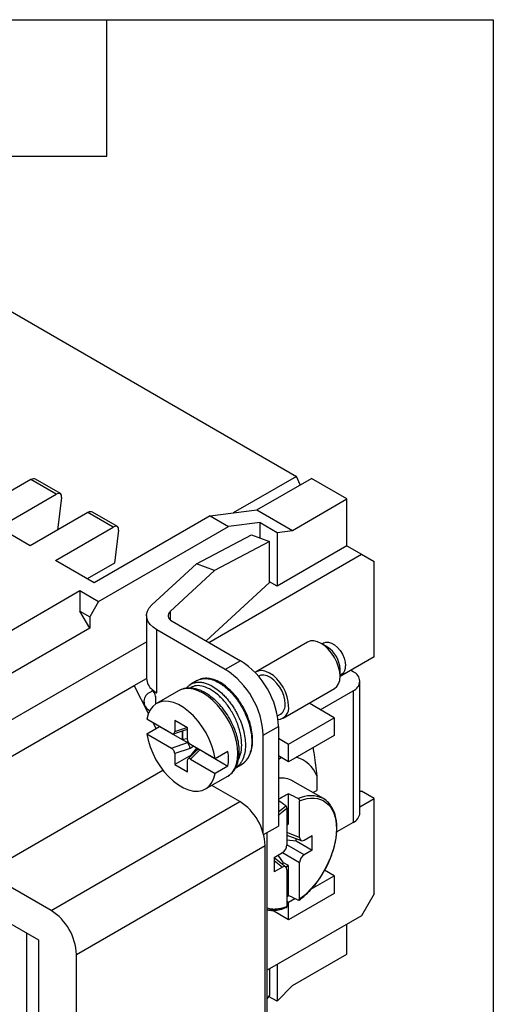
# Model space of a CAD drawing. Header units: millimetres. Extents: x 6 to 273, y 6 to 210.
# Tile 7 of 7: x 247 to 273, y 155 to 210. Entities that reach past the tile are written whole.
import ezdxf

# ---------------------------------------------------------------- set-up
doc = ezdxf.new("R2010")
doc.units = ezdxf.units.MM
doc.linetypes.add('SLD-Solid', pattern=[0])
doc.layers.add('TEXT', color=140, linetype='SLD-Solid', lineweight=25)

msp = doc.modelspace()

# ---------------------------------------------------------------- linework, layer by layer
for p, q in [((240.322, 196.612), (262.051, 184.068)), ((262.051, 184.068), (258.522, 182.031)), ((262.268, 183.593), (262.051, 184.068)), ((247.227, 183.89), (244.01, 182.033)), ((248.641, 183.074), (247.227, 183.89)), ((248.877, 183.107), (247.491, 183.907)), ((259.849, 182.196), (262.889, 183.951)), ((264.869, 182.809), (262.889, 183.951)), ((245.424, 181.217), (248.641, 183.074)), ((248.946, 182.898), (248.712, 181.074)), ((261.829, 181.053), (264.869, 182.809)), ((264.869, 180.196), (264.869, 182.809)), ((250.409, 182.054), (247.192, 180.196)), ((251.823, 181.237), (250.409, 182.054)), ((252.059, 181.27), (250.673, 182.07)), ((257.233, 181.87), (250.763, 178.135)), ((257.233, 181.87), (259.849, 182.196)), ((257.233, 181.87), (258.258, 181.278)), ((259.849, 182.196), (261.829, 181.053)), ((260.026, 181.498), (258.258, 181.278)), ((260.026, 180.632), (260.026, 181.498)), ((260.026, 181.498), (260.98, 180.947)), ((247.192, 180.196), (245.424, 181.217)), ((248.606, 179.38), (251.823, 181.237)), ((251.01, 177.094), (258.258, 181.278)), ((252.128, 181.061), (251.894, 179.237)), ((256.467, 179.192), (259.538, 180.808)), ((259.538, 180.808), (260.556, 180.441)), ((260.98, 180.947), (261.829, 181.053)), ((260.98, 180.947), (260.98, 177.95)), ((260.556, 180.441), (257.485, 178.825)), ((260.556, 178.155), (260.556, 180.441)), ((264.869, 180.196), (260.98, 177.95)), ((264.869, 180.196), (265.682, 179.726)), ((257.162, 174.808), (265.682, 179.726)), ((265.682, 179.726), (266.39, 179.318)), ((250.763, 178.135), (248.606, 179.38)), ((251.894, 179.237), (250.374, 178.359)), ((256.467, 179.192), (253.985, 176.895)), ((257.485, 178.825), (256.467, 179.192)), ((266.39, 174.01), (266.39, 179.318)), ((257.485, 178.825), (255.003, 176.529)), ((257.024, 174.887), (260.556, 178.155)), ((260.98, 177.95), (260.556, 178.195)), ((239.643, 171.736), (249.967, 177.696)), ((249.967, 177.696), (251.01, 177.094)), ((249.967, 177.696), (249.967, 176.553)), ((251.01, 177.094), (250.515, 176.237)), ((250.515, 175.604), (249.967, 176.553)), ((249.967, 176.553), (250.515, 176.237)), ((255.003, 176.529), (255.003, 176.07)), ((250.515, 176.237), (250.515, 175.604)), ((253.689, 176.299), (253.689, 172.788)), ((255.109, 175.993), (258.93, 173.787)), ((250.515, 175.604), (240.686, 169.93)), ((254.26, 171.992), (254.26, 175.503)), ((258.081, 173.298), (254.26, 175.503)), ((240.686, 167.337), (253.689, 174.843)), ((262.68, 174.827), (259.81, 173.17)), ((263.784, 174.548), (263.43, 174.752)), ((263.596, 174.778), (263.491, 174.717)), ((258.93, 173.787), (258.081, 173.298)), ((266.39, 174.01), (264.491, 172.914)), ((264.491, 172.915), (264.491, 173.323)), ((264.491, 172.985), (264.596, 173.046)), ((265.223, 173.173), (265.081, 173.255)), ((252.99, 172.399), (253.689, 172.802)), ((256.522, 172.681), (256.168, 172.477)), ((259.948, 172.932), (259.929, 172.921)), ((265.604, 165.294), (265.604, 172.643)), ((242.454, 166.317), (252.99, 172.399)), ((253.787, 170.847), (252.99, 172.399)), ((254.042, 172.108), (253.909, 172.031)), ((254.009, 172.171), (253.98, 172.154)), ((253.98, 172.154), (254.26, 171.992)), ((255.473, 172.109), (254.236, 171.395)), ((256.169, 172.477), (256.072, 172.397)), ((261.31, 170.572), (264.18, 172.228)), ((263.385, 171.051), (265.223, 172.112)), ((265.223, 172.112), (265.223, 164.763)), ((253.528, 171.501), (253.528, 171.351)), ((254.192, 171.787), (254.192, 171.368)), ((264.162, 170.602), (262.762, 171.41)), ((255.074, 169.731), (253.698, 170.526)), ((254.218, 170.009), (254.06, 170.317)), ((255.964, 170.034), (255.257, 170.442)), ((255.257, 170.442), (255.257, 169.83)), ((260.994, 170.707), (261.173, 170.81)), ((261.617, 169.132), (264.162, 170.602)), ((264.162, 170.602), (264.162, 169.622)), ((253.698, 169.709), (254.405, 170.117)), ((254.405, 170.117), (255.681, 169.381)), ((255.19, 169.711), (255.964, 169.969)), ((255.257, 169.83), (255.929, 170.054)), ((255.681, 169.874), (255.681, 169.381)), ((255.699, 169.881), (255.699, 169.391)), ((255.964, 169.422), (255.964, 170.034)), ((260.202, 169.623), (261.051, 170.113)), ((261.051, 170.113), (261.051, 164.561)), ((253.698, 169.709), (255.074, 168.915)), ((255.074, 168.915), (255.97, 169.214)), ((255.699, 169.391), (255.681, 169.381)), ((255.681, 169.381), (255.97, 169.214)), ((255.964, 169.432), (255.699, 169.391)), ((255.981, 169.206), (256.027, 169.232)), ((260.202, 164.161), (260.202, 169.623)), ((261.051, 169.459), (261.617, 169.132)), ((264.162, 169.622), (261.617, 168.153)), ((256.125, 168.894), (255.257, 168.605)), ((256.496, 168.793), (255.998, 168.295)), ((256.324, 169.01), (256.125, 168.894)), ((257.523, 168.318), (256.147, 169.112)), ((256.147, 168.295), (256.665, 168.813)), ((256.172, 168.521), (256.488, 168.915)), ((256.553, 168.878), (256.49, 168.787)), ((256.652, 168.82), (256.651, 168.818)), ((256.665, 168.813), (256.954, 168.646)), ((258.23, 168.726), (257.523, 168.318)), ((261.617, 168.153), (261.617, 169.132)), ((255.257, 168.605), (255.257, 167.993)), ((256.172, 168.521), (255.257, 167.993)), ((255.964, 167.584), (255.964, 168.197)), ((256.147, 168.295), (257.523, 167.501)), ((256.204, 168.502), (256.172, 168.521)), ((256.954, 168.646), (258.23, 167.909)), ((256.954, 168.646), (256.954, 168.646)), ((261.617, 168.153), (261.051, 168.479)), ((261.051, 168.295), (261.21, 168.387)), ((244.692, 161.963), (254.597, 167.681)), ((255.257, 167.993), (255.964, 167.584)), ((258.23, 167.909), (257.523, 167.501)), ((258.639, 167.783), (258.96, 167.969)), ((256.985, 166.632), (258.223, 167.346)), ((263.561, 166.091), (261.864, 167.07)), ((263.19, 167.366), (263.19, 166.55)), ((258.894, 165.928), (257.331, 166.831)), ((262.978, 166.427), (263.19, 166.55)), ((265.604, 166.498), (265.682, 166.498)), ((266.39, 166.09), (265.682, 166.498)), ((248.358, 159.846), (258.894, 165.928)), ((261.62, 164.688), (261.62, 166.357)), ((262.235, 163.916), (262.235, 165.969)), ((265.604, 165.636), (266.39, 166.09)), ((266.39, 160.782), (266.39, 166.09)), ((261.528, 165.561), (261.528, 163.508)), ((260.224, 164.083), (261.051, 164.561)), ((261.528, 164.635), (261.62, 164.688)), ((265.223, 164.763), (264.307, 164.234)), ((260.415, 153.333), (260.415, 164.193)), ((262.235, 163.916), (261.528, 164.193)), ((261.528, 164.06), (262.323, 163.748)), ((261.528, 163.796), (262.043, 163.742)), ((262.043, 163.742), (262.043, 163.858)), ((262.043, 163.742), (262.943, 163.223)), ((262.482, 163.773), (262.943, 164.039)), ((262.943, 163.223), (262.943, 164.039)), ((249.773, 157.397), (260.308, 163.479)), ((260.308, 152.701), (260.308, 163.479)), ((262.482, 162.957), (261.528, 163.507)), ((262.943, 163.223), (262.482, 162.957)), ((260.821, 162.815), (261.282, 163.081)), ((260.821, 162.815), (260.821, 161.998)), ((261.471, 162.272), (260.821, 162.79)), ((260.821, 162.632), (261.282, 162.264)), ((261.336, 162.517), (261.032, 162.936)), ((261.282, 163.08), (262.235, 162.53)), ((261.282, 162.264), (260.821, 161.998)), ((261.236, 162.459), (261.336, 162.517)), ((261.62, 162.353), (261.336, 162.517)), ((261.62, 162.353), (261.474, 162.269)), ((261.528, 162.122), (261.528, 160.069)), ((261.62, 160.685), (261.62, 162.353)), ((262.235, 160.477), (262.235, 162.53)), ((264.162, 161.783), (263.628, 162.092)), ((248.358, 159.846), (244.692, 161.963)), ((262.859, 161.031), (264.162, 161.783)), ((264.162, 161.783), (264.162, 160.803)), ((264.162, 160.803), (261.617, 159.334)), ((261.617, 160.314), (261.972, 160.519)), ((266.39, 160.782), (265.682, 159.558)), ((261.617, 159.334), (260.703, 159.862)), ((261.528, 160.365), (261.617, 160.314)), ((261.617, 159.334), (261.617, 160.314)), ((245.106, 159.683), (247.651, 158.213)), ((265.682, 159.558), (260.415, 156.516)), ((264.869, 157.414), (264.869, 159.088)), ((246.992, 158.593), (246.992, 150.517)), ((247.651, 158.213), (247.651, 148.251)), ((249.773, 146.618), (249.773, 157.397)), ((261.829, 155.659), (264.869, 157.414)), ((260.556, 156.598), (260.556, 155.128)), ((260.98, 156.843), (260.98, 154.785)), ((260.98, 154.785), (261.829, 155.659)), ((260.556, 155.128), (260.415, 154.941)), ((260.98, 154.785), (260.504, 155.06))]:
    msp.add_line(p, q)
at = {"flags": 128}
for points in [[(254.26, 175.503), (254.049, 175.648), (253.883, 175.81), (253.766, 175.987), (253.701, 176.172), (253.692, 176.36), (253.737, 176.547), (253.835, 176.727), (253.985, 176.895)], [(255.003, 176.529), (254.945, 176.464), (254.907, 176.395), (254.89, 176.323), (254.894, 176.25), (254.918, 176.179), (254.963, 176.111), (255.027, 176.049), (255.109, 175.993)], [(264.18, 172.228), (264.18, 172.228), (264.312, 172.338), (264.41, 172.493), (264.47, 172.688), (264.491, 172.915), (264.47, 173.166), (264.41, 173.43), (264.312, 173.699), (264.18, 173.961), (264.019, 174.206), (263.836, 174.425), (263.637, 174.609), (263.43, 174.752), (263.223, 174.848), (263.024, 174.893), (262.841, 174.886), (262.68, 174.827)], [(263.596, 174.778), (263.694, 174.816), (263.845, 174.82), (264.011, 174.772), (264.181, 174.673), (264.346, 174.531), (264.497, 174.352), (264.625, 174.148), (264.722, 173.93), (264.782, 173.711), (264.803, 173.504)], [(261.621, 171.259), (261.6, 171.509), (261.54, 171.774), (261.442, 172.042), (261.31, 172.304), (261.149, 172.549), (260.966, 172.768), (260.767, 172.953), (260.56, 173.096), (260.353, 173.192), (260.154, 173.237), (259.971, 173.229), (259.81, 173.17), (259.747, 173.127)], [(261.426, 171.371), (261.406, 171.597), (261.346, 171.837), (261.25, 172.078), (261.121, 172.309), (260.966, 172.52), (260.792, 172.701), (260.607, 172.843), (260.42, 172.939), (260.24, 172.985), (260.074, 172.979), (259.948, 172.932)], [(258.223, 167.346), (258.317, 167.409), (258.484, 167.569), (258.617, 167.774), (258.714, 168.018), (258.773, 168.297), (258.792, 168.605), (258.773, 168.936), (258.714, 169.283), (258.617, 169.639), (258.484, 169.997), (258.317, 170.35), (258.121, 170.69), (257.899, 171.01), (257.656, 171.304), (257.396, 171.566), (257.125, 171.791), (256.848, 171.973), (256.571, 172.11), (256.3, 172.199), (256.04, 172.237), (255.797, 172.224), (255.574, 172.16), (255.473, 172.109)], [(257.523, 168.318), (257.451, 168.676), (257.34, 169.042), (257.192, 169.407), (257.01, 169.764), (256.799, 170.105), (256.562, 170.422), (256.305, 170.71), (256.033, 170.961), (255.752, 171.171), (255.469, 171.335), (255.188, 171.449), (254.916, 171.512), (254.659, 171.521), (254.422, 171.477), (254.211, 171.38), (254.029, 171.233), (253.881, 171.039), (253.77, 170.801), (253.698, 170.526)], [(253.698, 169.709), (253.77, 169.35), (253.881, 168.985), (254.029, 168.619), (254.211, 168.263), (254.422, 167.922), (254.659, 167.604), (254.916, 167.317), (255.188, 167.066), (255.469, 166.856), (255.752, 166.692), (256.033, 166.578), (256.305, 166.515), (256.562, 166.506), (256.799, 166.55), (257.01, 166.647), (257.192, 166.794), (257.34, 166.988), (257.451, 167.226), (257.523, 167.501)], [(261.051, 165.34), (261.149, 165.431), (261.464, 165.689)], [(261.528, 160.62), (261.544, 160.631), (261.62, 160.685)], [(260.753, 159.865), (260.558, 159.872), (260.415, 159.894)]]:
    msp.add_lwpolyline(points, dxfattribs=at)
for centre, radius, start, end in [((262.969, 173.261), 1.523, 2.3325, 57.6675), ((256.463, 169.914), 4.592, 2.4873, 57.5127), ((255.615, 169.424), 4.592, 2.4873, 57.5127), ((264.321, 173.446), 0.485, 304.455, 6.8571), ((265.021, 172.643), 0.568, 290.7834, 69.2166), ((254.516, 172.825), 0.828, 182.5351, 232.2026), ((254.103, 171.505), 0.56, 110.1883, 244.2701), ((253.731, 171.766), 0.461, 2.6055, 57.3945), ((255.035, 173.351), 1.564, 228.9942, 240.3032), ((260.98, 171.15), 0.65, 274.0335, 9.6491), ((260.824, 171.305), 0.606, 305.1269, 6.1853), ((255.68, 168.318), 2.582, 350.9031, 9.0969), ((261.571, 166.725), 1.742, 21.5815, 74.1501), ((261.219, 165.896), 1.34, 61.2201, 97.2096), ((257.251, 163.347), 3.06, 2.4763, 57.5237), ((262.942, 163.368), 3.268, 113.8544, 125.3537), ((262.861, 164.692), 1.564, 63.4079, 116.6769), ((262.948, 165.036), 1.22, 35.2826, 59.8416), ((264.953, 165.359), 0.654, 294.3747, 354.3052), ((246.715, 157.264), 3.06, 2.4763, 57.5237)]:
    msp.add_arc(centre, radius, start, end)
for centre, major_axis, ratio, start_param, end_param in [((247.276, 183.454), (0.189, 0.466), 0.649816, 6.193125, 6.978442), ((248.592, 182.694), (0.295, 0.406), 0.493605, 5.549773, 7.120569), ((250.458, 181.617), (0.189, 0.466), 0.649816, 6.193125, 6.978442), ((251.774, 180.857), (0.295, 0.406), 0.493605, 5.549773, 7.120569), ((255.074, 169.936), (-0.134, 0.217), 0.576692, 2.321653, 3.892449), ((256.147, 169.316), (-0.134, 0.217), 0.576692, 0.750857, 2.321653), ((255.134, 168.731), (0.852, 0.468), 0.187136, 0.045901, 0.112939), ((256, 169.019), (-0.103, 0.229), 0.33175, 3.994164, 5.497923), ((255.074, 168.711), (-0.134, 0.217), 0.576692, 3.892449, 5.463246), ((256.682, 168.626), (0.192, -0.161), 0.63081, 2.198824, 3.087026), ((256.182, 168.126), (0.487, 0.684), 0.250493, 0.0239, 0.090938), ((256.147, 168.091), (-0.134, 0.217), 0.576692, 5.463246, 7.034042), ((257.841, 165.352), (25.778, -17.883), 0.074945, 1.48192, 1.498056), ((257.841, 165.352), (30.742, -14.996), 0.075145, 1.466614, 1.484265), ((262.484, 164.061), (0.176, 0.305), 0.573012, 2.359913, 3.923113), ((261.28, 163.366), (0.175, 0.303), 0.581784, 3.930706, 5.493907), ((262.484, 162.671), (0.175, 0.303), 0.581784, 0.789114, 2.352314), ((261.28, 161.976), (0.176, 0.305), 0.573012, 5.501505, 7.064705), ((257.841, 165.352), (30.742, -14.996), 0.075145, 4.8722, 4.889851)]:
    msp.add_ellipse(centre, major_axis=major_axis, ratio=ratio, start_param=start_param, end_param=end_param)
for points, knots in [([(256.168, 172.476), (256.19, 172.488), (256.238, 172.515), (256.319, 172.546), (256.409, 172.57), (256.504, 172.585), (256.595, 172.591), (256.699, 172.587), (256.801, 172.575), (256.911, 172.551), (257.016, 172.52), (257.137, 172.475), (257.337, 172.383), (257.614, 172.21), (257.874, 171.988), (258.046, 171.815), (258.138, 171.715), (258.227, 171.61), (258.315, 171.501), (258.4, 171.388), (258.481, 171.271), (258.536, 171.188), (258.576, 171.124), (258.626, 171.043), (258.695, 170.921), (258.775, 170.768), (258.85, 170.612), (258.93, 170.426), (259.044, 170.119), (259.153, 169.73), (259.187, 169.428), (259.202, 169.293)], [0, 0, 0, 0, 0.022873, 0.051033, 0.079192, 0.10735, 0.135507, 0.157612, 0.193977, 0.217512, 0.244613, 0.275279, 0.30951, 0.395209, 0.480904, 0.505422, 0.52994, 0.554458, 0.578975, 0.603492, 0.628009, 0.652526, 0.654263, 0.666865, 0.700905, 0.725318, 0.754656, 0.788918, 0.828103, 0.923092, 1, 1, 1, 1]), ([(256.527, 172.683), (256.548, 172.695), (256.596, 172.721), (256.677, 172.752), (256.769, 172.776), (256.865, 172.79), (257.031, 172.798), (257.281, 172.763), (257.575, 172.648), (257.815, 172.51), (257.985, 172.39), (258.121, 172.281), (258.228, 172.187), (258.332, 172.087), (258.446, 171.971), (258.57, 171.829), (258.691, 171.678), (258.805, 171.52), (258.883, 171.402), (258.931, 171.326), (258.952, 171.291), (259.004, 171.204), (259.097, 171.038), (259.231, 170.764), (259.345, 170.474), (259.428, 170.21), (259.48, 170.005), (259.516, 169.819), (259.542, 169.651), (259.551, 169.547), (259.555, 169.497)], [0, 0, 0, 0, 0.022038, 0.050662, 0.079287, 0.107912, 0.136537, 0.222299, 0.308065, 0.358892, 0.401393, 0.435563, 0.4614, 0.482882, 0.516666, 0.550451, 0.584236, 0.618023, 0.65181, 0.656997, 0.663906, 0.672537, 0.708752, 0.760445, 0.827602, 0.8679, 0.905289, 0.939769, 0.97134, 1, 1, 1, 1]), ([(258.958, 167.968), (259.07, 168.05), (259.278, 168.203), (259.467, 168.539), (259.575, 168.892), (259.617, 169.276), (259.596, 169.703), (259.507, 170.168), (259.353, 170.642), (259.144, 171.099), (258.89, 171.522), (258.595, 171.905), (258.263, 172.243), (257.902, 172.521), (257.538, 172.711), (257.254, 172.789), (257.047, 172.809), (256.889, 172.802), (256.766, 172.786), (256.703, 172.759), (256.694, 172.755)], [0, 0, 0, 0, 0.077953, 0.14553, 0.205377, 0.262299, 0.323933, 0.388955, 0.453134, 0.516414, 0.578799, 0.640099, 0.70397, 0.771116, 0.839163, 0.900977, 0.927878, 0.957561, 0.993905, 1, 1, 1, 1]), ([(258.259, 167.377), (258.352, 167.444), (258.527, 167.572), (258.69, 167.841), (258.781, 168.078), (258.834, 168.299), (258.866, 168.543), (258.869, 168.869), (258.82, 169.265), (258.707, 169.716), (258.523, 170.193), (258.279, 170.654), (258.002, 171.059), (257.716, 171.395), (257.429, 171.668), (257.175, 171.863), (256.954, 172), (256.755, 172.102), (256.543, 172.184), (256.305, 172.244), (256.044, 172.268), (255.752, 172.24), (255.57, 172.155), (255.473, 172.109)], [0, 0, 0, 0, 0.061405, 0.116665, 0.15729, 0.183456, 0.220789, 0.268047, 0.322, 0.380659, 0.444066, 0.507475, 0.565978, 0.619631, 0.668977, 0.716463, 0.747295, 0.777466, 0.813571, 0.849112, 0.892008, 0.942315, 1, 1, 1, 1]), ([(256.072, 172.397), (256.022, 172.366), (255.958, 172.326), (255.918, 172.257), (255.91, 172.243)], [0, 0, 0, 0, 0.792213, 1, 1, 1, 1]), ([(256.075, 172.413), (256.076, 172.414), (256.098, 172.438), (256.131, 172.456), (256.163, 172.473), (256.168, 172.476)], [0, 0, 0, 0, 0.041415, 0.848459, 1, 1, 1, 1]), ([(258.829, 168.295), (258.881, 168.42), (258.989, 168.684), (259.012, 169.202), (258.93, 169.785), (258.733, 170.396), (258.436, 170.983), (258.066, 171.501), (257.645, 171.926), (257.199, 172.234), (256.765, 172.392), (256.384, 172.408), (256.194, 172.304), (256.106, 172.255)], [0, 0, 0, 0, 0.083751, 0.1754, 0.26705, 0.361876, 0.456702, 0.548351, 0.640001, 0.734827, 0.829653, 0.921302, 1, 1, 1, 1]), ([(259.202, 169.293), (259.206, 169.142), (259.214, 168.848), (259.135, 168.458), (259.013, 168.175), (258.892, 168.008), (258.827, 167.937), (258.797, 167.908), (258.782, 167.894), (258.771, 167.884), (258.765, 167.879), (258.762, 167.876), (258.752, 167.867), (258.711, 167.834), (258.661, 167.796), (258.615, 167.77), (258.604, 167.764)], [0, 0, 0, 0, 0.217868, 0.425194, 0.644442, 0.767362, 0.821469, 0.835642, 0.849814, 0.863987, 0.864258, 0.866278, 0.871785, 0.892442, 0.972317, 1, 1, 1, 1]), ([(259.555, 169.497), (259.56, 169.346), (259.568, 169.052), (259.509, 168.762), (259.445, 168.569), (259.387, 168.431), (259.301, 168.283), (259.208, 168.168), (259.146, 168.108), (259.096, 168.063), (259.042, 168.019), (258.987, 167.986), (258.962, 167.971)], [0, 0, 0, 0, 0.218577, 0.426568, 0.481109, 0.569516, 0.694186, 0.801641, 0.859057, 0.86707, 0.938681, 1, 1, 1, 1]), ([(262.981, 168.94), (263.003, 168.806), (263.091, 168.274), (263.148, 167.754), (263.19, 167.366)], [0, 0, 0, 0, 0.252883, 1, 1, 1, 1]), ([(262.159, 166.09), (262.167, 166.085), (262.176, 166.079), (262.184, 166.072), (262.192, 166.065), (262.2, 166.057), (262.207, 166.048), (262.213, 166.039), (262.219, 166.029), (262.224, 166.018), (262.228, 166.008), (262.232, 165.998), (262.234, 165.988), (262.235, 165.981), (262.235, 165.975), (262.235, 165.969)], [0, 0, 0, 0, 0.0000338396, 0.0000338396, 0.0000338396, 0.0000676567, 0.0000676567, 0.0000676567, 0.0001018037, 0.0001018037, 0.0001018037, 0.0001362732, 0.0001362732, 0.0001362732, 0.0001579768, 0.0001579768, 0.0001579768, 0.0001579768]), ([(262.235, 165.969), (262.805, 166.2), (263.326, 166.17), (264.079, 165.596), (264.286, 165.072), (264.286, 163.741), (264.079, 162.978), (263.326, 161.535), (262.805, 160.904), (262.235, 160.477)], [0, 0, 0, 0, 0.25, 0.25, 0.5, 0.5, 0.75, 0.75, 1, 1, 1, 1]), ([(263.957, 165.716), (263.942, 165.742), (263.888, 165.836), (263.754, 165.961), (263.627, 166.046), (263.561, 166.091)], [0, 0, 0, 0, 0.1507222, 0.5585145, 1, 1, 1, 1]), ([(261.051, 165.138), (261.076, 165.165), (261.227, 165.33), (261.391, 165.456), (261.528, 165.561)], [0, 0, 0, 0, 0.1653503, 1, 1, 1, 1]), ([(261.528, 165.561), (261.528, 165.57), (261.527, 165.58), (261.525, 165.591), (261.522, 165.601), (261.518, 165.612), (261.514, 165.623), (261.509, 165.633), (261.504, 165.644), (261.497, 165.653), (261.491, 165.662), (261.484, 165.671), (261.477, 165.678), (261.473, 165.682), (261.468, 165.686), (261.464, 165.689)], [0, 0, 0, 0, 0.0000344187, 0.0000344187, 0.0000344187, 0.0000688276, 0.0000688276, 0.0000688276, 0.0001033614, 0.0001033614, 0.0001033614, 0.0001377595, 0.0001377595, 0.0001377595, 0.0001579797, 0.0001579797, 0.0001579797, 0.0001579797]), ([(262.214, 160.433), (262.297, 160.496), (262.475, 160.632), (262.814, 160.955), (263.198, 161.401), (263.566, 161.954), (263.837, 162.468), (264.024, 162.92), (264.145, 163.296), (264.221, 163.602), (264.275, 163.89), (264.31, 164.185), (264.32, 164.5), (264.3, 164.806), (264.242, 165.126), (264.141, 165.447), (264.018, 165.627), (263.957, 165.716)], [0, 0, 0, 0, 0.052303, 0.111945, 0.221799, 0.319344, 0.404576, 0.47749, 0.538081, 0.586342, 0.626576, 0.680656, 0.735566, 0.792853, 0.850931, 0.926514, 1, 1, 1, 1]), ([(262.235, 160.477), (262.235, 160.467), (262.234, 160.459), (262.231, 160.451), (262.228, 160.444), (262.224, 160.437), (262.218, 160.433), (262.213, 160.428), (262.206, 160.425), (262.198, 160.424), (262.191, 160.422), (262.183, 160.423), (262.174, 160.425), (262.169, 160.426), (262.164, 160.428), (262.159, 160.43)], [0, 0, 0, 0, 0.0000344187, 0.0000344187, 0.0000344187, 0.0000688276, 0.0000688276, 0.0000688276, 0.0001033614, 0.0001033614, 0.0001033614, 0.0001377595, 0.0001377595, 0.0001377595, 0.0001579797, 0.0001579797, 0.0001579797, 0.0001579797]), ([(261.528, 160.069), (261.438, 160.035), (261.257, 159.969), (260.995, 159.921), (260.706, 159.904), (260.523, 159.95), (260.415, 159.977)], [0, 0, 0, 0, 0.2255062, 0.4495847, 0.6752311, 1, 1, 1, 1]), ([(260.415, 159.894), (260.523, 159.869), (260.641, 159.841), (260.773, 159.858), (260.783, 159.86)], [0, 0, 0, 0, 0.923559, 1, 1, 1, 1]), ([(260.783, 159.86), (260.903, 159.868), (261.136, 159.884), (261.385, 159.979), (261.507, 160.026)], [0, 0, 0, 0, 0.512995, 1, 1, 1, 1]), ([(261.489, 160.02), (261.494, 160.019), (261.506, 160.019), (261.519, 160.03), (261.527, 160.048), (261.528, 160.063), (261.528, 160.069)], [0, 0, 0, 0, 0.231485, 0.521482, 0.814147, 1, 1, 1, 1])]:
    msp.add_open_spline(points, degree=3, knots=knots)
at = {"layer": 'TEXT'}
for p, q in [((6.35, 209.55), (273.05, 209.55)), ((251.46, 201.93), (251.46, 209.55)), ((273.05, 209.55), (273.05, 6.35)), ((243.84, 201.93), (251.46, 201.93))]:
    msp.add_line(p, q, dxfattribs=at)

doc.saveas('drawing.dxf')
